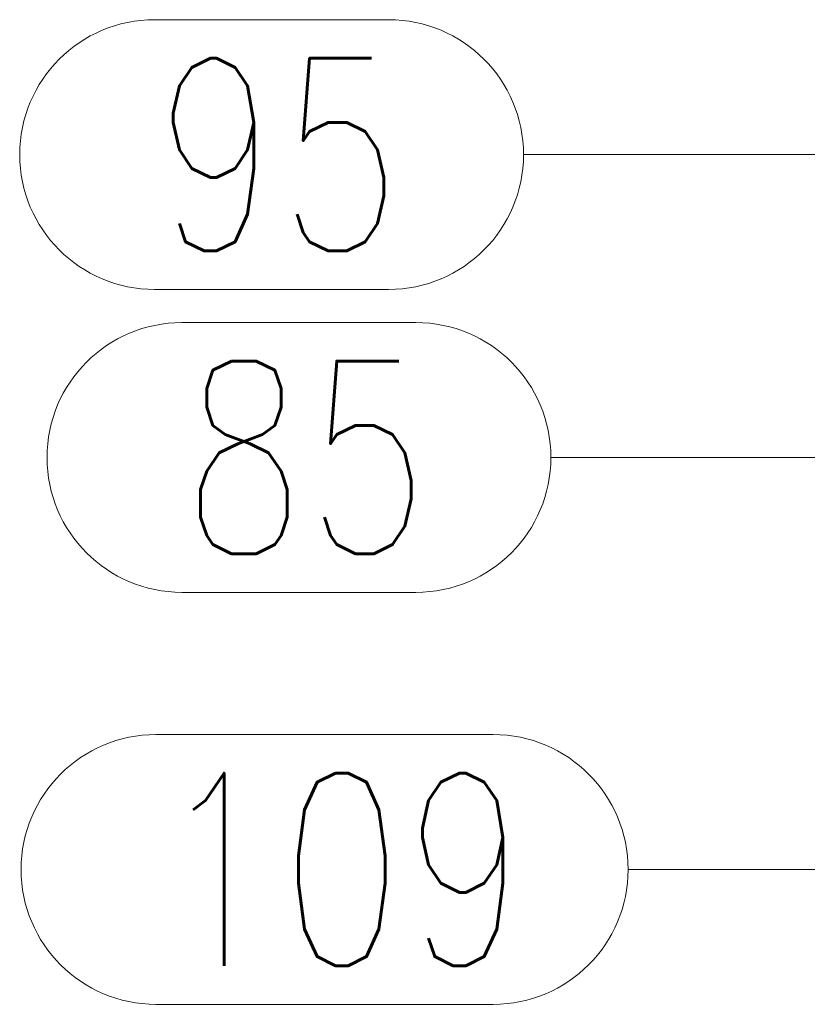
# Model space of a CAD drawing. Header units: millimetres. Extents: x 3526 to 4380, y 11541 to 12002.
# Tile 79 of 127: x 3906 to 3919, y 11856 to 11871. Entities that reach past the tile are written whole.
import ezdxf

# ---------------------------------------------------------------- set-up
doc = ezdxf.new("R2010")
doc.units = ezdxf.units.MM
doc.header["$LTSCALE"] = 10
doc.layers.add('PS_Pos', color=1, linetype='Continuous', lineweight=15)
doc.styles.add('simplex', font='simplex.shx', dxfattribs={"width": 0.75})

# ---------------------------------------------------------------- blocks, each defined once
blk = doc.blocks.new('*X516')
at = {"color": 1}
for p, q in [((3928.764, 11860.888), (3920.893, 11858.009)), ((3908.543, 11860.109), (3913.793, 11860.109)), ((3915.893, 11858.009), (3920.893, 11858.009)), ((3908.543, 11855.909), (3913.793, 11855.909))]:
    blk.add_line(p, q, dxfattribs=at)
for centre, start, end in [((3908.543, 11858.009), 90, 270), ((3913.793, 11858.009), 270, 90)]:
    blk.add_arc(centre, 2.1, start, end, dxfattribs=at)
at = {"color": 2, "style": 'simplex', "width": 0.75}
blk.add_text('109', height=3, dxfattribs=at).set_placement((3908.543, 11856.509))
blk = doc.blocks.new('*X517')
at = {"color": 1}
for p, q in [((3908.522, 11871.24), (3912.164, 11871.24)), ((3914.264, 11869.14), (3919.264, 11869.14)), ((3931.014, 11860.888), (3919.264, 11869.14)), ((3908.522, 11867.04), (3912.164, 11867.04))]:
    blk.add_line(p, q, dxfattribs=at)
for centre, start, end in [((3908.522, 11869.14), 90, 270), ((3912.164, 11869.14), 270, 90)]:
    blk.add_arc(centre, 2.1, start, end, dxfattribs=at)
at = {"color": 2, "style": 'simplex', "width": 0.75}
blk.add_text('95', height=3, dxfattribs=at).set_placement((3908.522, 11867.64))
blk = doc.blocks.new('*X518')
at = {"color": 1}
for p, q in [((3908.947, 11866.524), (3912.59, 11866.524)), ((3914.69, 11864.424), (3919.69, 11864.424)), ((3924.433, 11860.888), (3919.69, 11864.424)), ((3908.947, 11862.324), (3912.59, 11862.324))]:
    blk.add_line(p, q, dxfattribs=at)
for centre, start, end in [((3908.947, 11864.424), 90, 270), ((3912.59, 11864.424), 270, 90)]:
    blk.add_arc(centre, 2.1, start, end, dxfattribs=at)
at = {"color": 2, "style": 'simplex', "width": 0.75}
blk.add_text('85', height=3, dxfattribs=at).set_placement((3908.947, 11862.924))

msp = doc.modelspace()

# ---------------------------------------------------------------- block references
at = {"layer": 'PS_Pos'}
for name in ['*X517', '*X518', '*X516']:
    msp.add_blockref(name, (0, 0), dxfattribs=at)

doc.saveas('drawing.dxf')
